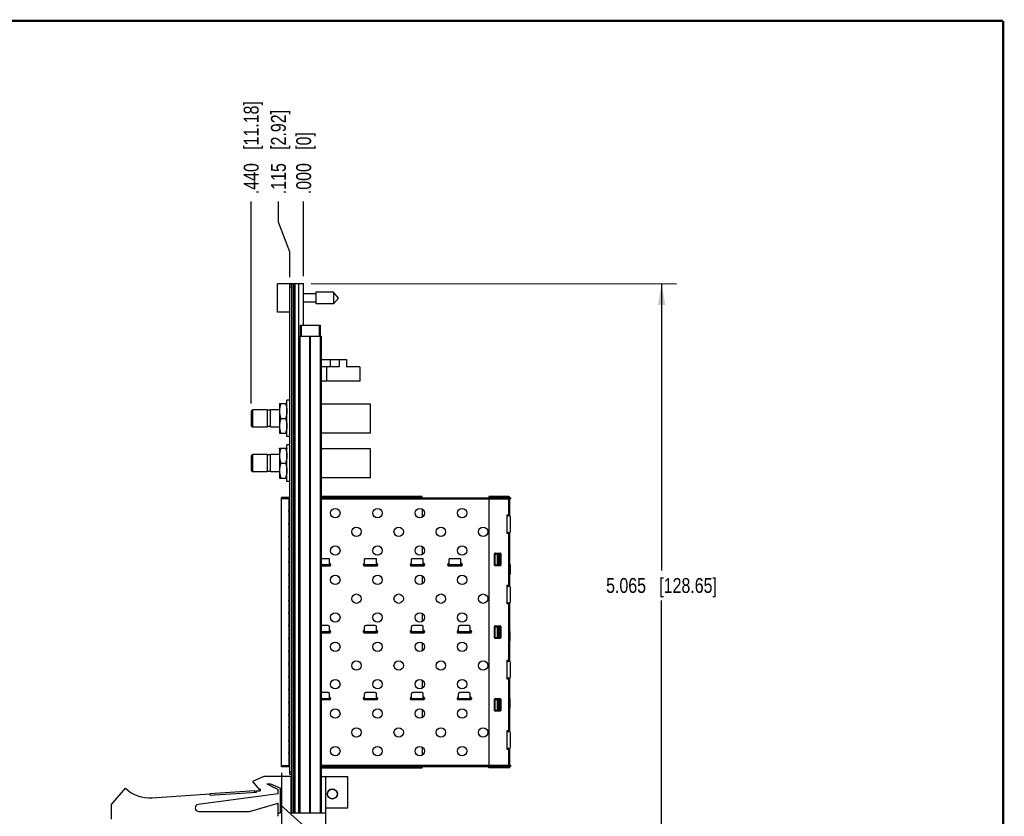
# Model space of a CAD drawing. Header units: inches. Extents: x 0.2 to 16.8, y 0.2 to 10.8.
# Tile 15 of 15: x 8.5 to 16.8, y 4.1 to 10.8. Entities that reach past the tile are written whole.
import ezdxf

# ---------------------------------------------------------------- set-up
doc = ezdxf.new("R2010")
doc.units = ezdxf.units.IN
doc.header["$LTSCALE"] = 0.935
doc.header["$MEASUREMENT"] = 0
doc.layers.get('0').update_dxf_attribs({"linetype": 'CONTINUOUS'})
doc.layers.add('DIMENSIONS', color=7, linetype='CONTINUOUS')
doc.styles.get("Standard").update_dxf_attribs({"font": 'txt', "width": 0.8})
doc.dimstyles.new('DIMSTYLE_1', dxfattribs={"dimtxt": 0.125, "dimasz": 0.18, "dimexe": 0.125, "dimexo": 0.0625, "dimgap": 0.03125, "dimtad": 0, "dimtih": 1, "dimtoh": 1, "dimdec": 3, "dimzin": 4, "dimdsep": 46, "dimtxsty": 'STANDARD', "dimblk": '_FILLED', "dimblk1": '_FILLED', "dimblk2": '_FILLED', "dimcen": 0.09, "dimadec": 0, "dimazin": 0, "dimtp": 0.01, "dimtm": 0.01, "dimtfac": 1, "dimtdec": 3, "dimtofl": 0, "dimtmove": 0, "dimatfit": 3, "dimldrblk": '_FILLED', "dimfxl": 1, "dimtolj": 1, "dimtzin": 4, "dimarcsym": 0})
doc.dimstyles.new('DIMSTYLE_2', dxfattribs={"dimtxt": 0.125, "dimasz": 0.18, "dimexe": 0.125, "dimexo": 0.0625, "dimgap": 0.0625, "dimtad": 0, "dimtih": 1, "dimtoh": 1, "dimdec": 3, "dimzin": 4, "dimdsep": 46, "dimtxsty": 'STANDARD', "dimblk": '_FILLED', "dimblk1": '_FILLED', "dimblk2": '_FILLED', "dimcen": 0.09, "dimadec": 0, "dimazin": 0, "dimtp": 0.01, "dimtm": 0.01, "dimtfac": 1, "dimtdec": 3, "dimtofl": 0, "dimtmove": 0, "dimatfit": 3, "dimldrblk": '_FILLED', "dimfxl": 1, "dimtolj": 1, "dimtzin": 4, "dimarcsym": 0})

# ---------------------------------------------------------------- blocks, each defined once
blk = doc.blocks.new('_FILLED')
at = {"color": 0, "linetype": 'BYBLOCK'}
blk.add_solid([(0, 0), (-1, 0.174), (-1, -0.174)], dxfattribs=at)
blk = doc.blocks.new('*D15')
at = {"layer": 'DIMENSIONS', "color": 2, "linetype": 'CONTINUOUS'}
for p, q in [((10.9445, 8.5544), (14.0104, 8.5531)), ((13.8854, 8.5532), (13.8844, 6.1457)), ((13.8834, 3.4883), (13.8843, 5.8957)), ((10.9425, 3.4894), (14.0084, 3.4882))]:
    blk.add_line(p, q, dxfattribs=at)
at = {"layer": 'DIMENSIONS', "color": 2, "linetype": 'CONTINUOUS', "xscale": 0.18, "yscale": 0.18, "zscale": 0.18}
for p, rotation in [((13.8854, 8.5532), 89.9773754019), ((13.8834, 3.4883), 269.9773754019)]:
    blk.add_blockref('_FILLED', p, dxfattribs=dict(at, rotation=rotation))
at = {"layer": 'DIMENSIONS', "color": 2, "linetype": 'CONTINUOUS', "insert": (13.8844, 6.0832), "char_height": 0.125, "width": 1.425, "attachment_point": 2, "line_spacing_factor": 0.9}
blk.add_mtext('5.065{\\Ftxt.shx;\\W1.000000;\\H0.125000; }[128.65]', dxfattribs=at)
blk = doc.blocks.new('*D16')
at = {"layer": 'DIMENSIONS', "color": 2, "linetype": 'CONTINUOUS'}
for p, q in [((10.6703, 9.0687), (10.6703, 9.2419)), ((10.767, 8.8192), (10.6703, 9.0687)), ((10.767, 8.6069), (10.767, 8.8192))]:
    blk.add_line(p, q, dxfattribs=at)
at = {"layer": 'DIMENSIONS', "color": 2, "linetype": 'CONTINUOUS', "insert": (10.6078, 9.3044), "char_height": 0.125, "width": 1.125, "attachment_point": 1, "rotation": 90, "line_spacing_factor": 0.9}
blk.add_mtext('.115{\\Ftxt.shx;\\W1.000000;\\H0.125000; }[2.92]', dxfattribs=at)
blk = doc.blocks.new('*D17')
at = {"layer": 'DIMENSIONS', "color": 2, "linetype": 'CONTINUOUS'}
blk.add_line((10.882, 8.6169), (10.882, 9.2419), dxfattribs=at)
at = {"layer": 'DIMENSIONS', "color": 2, "linetype": 'CONTINUOUS', "insert": (10.8195, 9.3044), "char_height": 0.125, "width": 0.825, "attachment_point": 1, "rotation": 90, "line_spacing_factor": 0.9}
blk.add_mtext('.000{\\Ftxt.shx;\\W1.000000;\\H0.125000; }[0]', dxfattribs=at)
blk = doc.blocks.new('*D18')
at = {"layer": 'DIMENSIONS', "color": 2, "linetype": 'CONTINUOUS'}
blk.add_line((10.442, 7.5469), (10.442, 9.2419), dxfattribs=at)
at = {"layer": 'DIMENSIONS', "color": 2, "linetype": 'CONTINUOUS', "insert": (10.3795, 9.3044), "char_height": 0.125, "width": 1.225, "attachment_point": 1, "rotation": 90, "line_spacing_factor": 0.9}
blk.add_mtext('.440{\\Ftxt.shx;\\W1.000000;\\H0.125000; }[11.18]', dxfattribs=at)
blk = doc.blocks.new('*D19')
at = {"layer": 'DIMENSIONS', "color": 2, "linetype": 'CONTINUOUS'}
blk.add_line((10.695, 4.4483), (10.695, 2.729), dxfattribs=at)
at = {"layer": 'DIMENSIONS', "color": 2, "linetype": 'CONTINUOUS', "insert": (10.6325, 2.6665), "char_height": 0.125, "width": 1.125, "attachment_point": 3, "rotation": 90, "line_spacing_factor": 0.9}
blk.add_mtext('.187{\\Ftxt.shx;\\W1.000000;\\H0.125000; }[4.75]', dxfattribs=at)

msp = doc.modelspace()

# ---------------------------------------------------------------- linework, layer by layer
at = {"color": 7, "linetype": 'CONTINUOUS'}
for p, q in [((10.662, 8.3139), (10.662, 8.5509)), ((10.782, 8.5509), (10.662, 8.5509)), ((10.767, 4.4344), (10.767, 8.5444)), ((10.782, 8.5444), (10.767, 8.5444)), ((10.782, 8.5244), (10.767, 8.5244)), ((10.782, 4.1114), (10.782, 8.5544)), ((10.782, 8.5544), (10.882, 8.5544)), ((10.794, 8.5544), (10.794, 4.1114)), ((10.8, 8.5544), (10.8, 4.1114)), ((10.812, 4.1114), (10.812, 8.5544)), ((10.8412, 4.1114), (10.8412, 8.5544)), ((10.877, 8.5544), (10.877, 8.2044)), ((10.882, 8.2044), (10.882, 8.5544)), ((10.662, 8.4462), (10.66, 8.4462)), ((10.9857, 8.4674), (10.882, 8.4674)), ((10.9857, 8.4816), (10.9857, 8.3832)), ((11.1338, 8.4816), (10.9857, 8.4816)), ((11.1338, 8.4816), (11.1338, 8.3832)), ((11.1751, 8.4324), (11.1338, 8.4816)), ((11.1751, 8.4324), (11.1338, 8.3832)), ((10.66, 8.4186), (10.662, 8.4186)), ((10.9857, 8.3973), (10.882, 8.3973)), ((11.1338, 8.3832), (10.9857, 8.3832)), ((10.767, 8.3139), (10.662, 8.3139)), ((10.852, 8.2044), (10.852, 8.1114)), ((10.852, 8.2044), (11.022, 8.2044)), ((10.862, 8.2044), (10.862, 8.1114)), ((10.882, 8.2199), (10.877, 8.2199)), ((11.012, 8.2044), (11.012, 8.1114)), ((11.022, 8.2044), (11.022, 8.1114)), ((10.843, 4.1114), (10.843, 8.1114)), ((10.843, 8.1114), (11.031, 8.1114)), ((10.852, 4.1114), (10.852, 8.1114)), ((10.9339, 4.1114), (10.9339, 8.1114)), ((10.9402, 4.1114), (10.9402, 8.1114)), ((11.0221, 4.1114), (11.0221, 8.1114)), ((11.031, 4.1114), (11.031, 8.1114)), ((11.031, 7.9159), (11.2425, 7.9159)), ((11.1795, 7.8559), (11.031, 7.8559)), ((11.0732, 7.8559), (11.0732, 7.7359)), ((11.1042, 7.9159), (11.1042, 7.8559)), ((11.1795, 7.9159), (11.1795, 7.8559)), ((11.2425, 7.9159), (11.2425, 7.8559)), ((11.3525, 7.8559), (11.2425, 7.8559)), ((11.3525, 7.8559), (11.3525, 7.7359)), ((11.3525, 7.7359), (11.031, 7.7359)), ((10.679, 7.5464), (10.6796, 7.5474)), ((10.679, 7.5464), (10.679, 7.2984)), ((10.6796, 7.5474), (10.7415, 7.5474)), ((10.7415, 7.5474), (10.742, 7.5464)), ((10.742, 7.2694), (10.742, 7.5754)), ((10.767, 7.5754), (10.742, 7.5754)), ((11.444, 7.5424), (11.031, 7.5424)), ((11.444, 7.3024), (11.444, 7.5424)), ((10.452, 7.4944), (10.442, 7.4844)), ((10.442, 7.4844), (10.442, 7.3604)), ((10.452, 7.4944), (10.452, 7.3504)), ((10.577, 7.4944), (10.452, 7.4944)), ((10.577, 7.4944), (10.577, 7.3504)), ((10.603, 7.4914), (10.577, 7.4914)), ((10.603, 7.3504), (10.603, 7.4944)), ((10.679, 7.4944), (10.603, 7.4944)), ((10.452, 7.3504), (10.442, 7.3604)), ((10.603, 7.3534), (10.577, 7.3534)), ((10.6908, 7.4224), (10.7303, 7.4224)), ((10.577, 7.3504), (10.452, 7.3504)), ((10.679, 7.3504), (10.603, 7.3504)), ((10.679, 7.2984), (10.6796, 7.2974)), ((10.6796, 7.2974), (10.7415, 7.2974)), ((10.7415, 7.2974), (10.742, 7.2984)), ((10.767, 7.2694), (10.742, 7.2694)), ((11.031, 7.3024), (11.444, 7.3024)), ((10.742, 6.8944), (10.742, 7.2004)), ((10.767, 7.2004), (10.742, 7.2004)), ((10.452, 7.1194), (10.442, 7.1094)), ((10.442, 7.1094), (10.442, 6.9854)), ((10.452, 7.1194), (10.452, 6.9754)), ((10.577, 7.1194), (10.452, 7.1194)), ((10.577, 7.1194), (10.577, 6.9754)), ((10.603, 7.1164), (10.577, 7.1164)), ((10.603, 6.9754), (10.603, 7.1194)), ((10.679, 7.1194), (10.603, 7.1194)), ((10.679, 7.1714), (10.6796, 7.1724)), ((10.679, 7.1714), (10.679, 6.9234)), ((10.6796, 7.1724), (10.7415, 7.1724)), ((10.7415, 7.1724), (10.742, 7.1714)), ((11.444, 7.1674), (11.031, 7.1674)), ((11.444, 6.9274), (11.444, 7.1674)), ((10.6908, 7.0474), (10.7303, 7.0474)), ((10.452, 6.9754), (10.442, 6.9854)), ((10.577, 6.9754), (10.452, 6.9754)), ((10.603, 6.9784), (10.577, 6.9784)), ((10.679, 6.9754), (10.603, 6.9754)), ((10.679, 6.9234), (10.6796, 6.9224)), ((10.6796, 6.9224), (10.7415, 6.9224)), ((10.7415, 6.9224), (10.742, 6.9234)), ((10.767, 6.8944), (10.742, 6.8944)), ((11.031, 6.9274), (11.444, 6.9274)), ((10.695, 4.4992), (10.695, 6.7595)), ((10.762, 6.7595), (10.695, 6.7595)), ((10.695, 6.7563), (10.767, 6.7563)), ((10.767, 6.7478), (10.695, 6.7478)), ((10.762, 6.6526), (10.762, 6.7478)), ((10.7639, 6.7565), (10.7639, 6.7563)), ((11.8761, 6.7681), (11.031, 6.7681)), ((11.031, 6.7583), (11.8761, 6.7583)), ((11.031, 6.7563), (12.6025, 6.7563)), ((11.031, 6.7465), (12.6183, 6.7465)), ((11.1222, 6.7563), (11.1222, 6.7583)), ((11.2128, 6.7563), (11.2128, 6.7583)), ((11.2856, 6.7583), (11.2856, 6.7563)), ((11.4037, 6.7583), (11.4037, 6.7563)), ((11.634, 6.7563), (11.634, 6.7583)), ((11.7246, 6.7563), (11.7246, 6.7583)), ((11.7974, 6.7583), (11.7974, 6.7563)), ((11.8663, 6.7583), (11.8663, 6.7681)), ((11.8761, 6.7563), (11.8761, 6.7681)), ((12.6025, 6.7681), (12.4352, 6.7681)), ((12.4352, 6.7681), (12.4352, 6.7583)), ((12.6025, 6.7583), (12.4352, 6.7583)), ((12.4352, 6.7465), (12.4352, 4.5122)), ((12.4864, 6.7563), (12.4864, 6.7583)), ((12.5234, 6.7583), (12.5266, 6.7564)), ((12.5907, 6.7465), (12.5907, 6.7563)), ((12.6025, 6.6037), (12.6025, 6.7583)), ((12.6124, 6.6018), (12.6124, 6.7583)), ((12.6183, 6.7563), (12.6124, 6.7563)), ((12.6183, 6.7563), (12.6183, 6.7465)), ((10.76, 6.6526), (10.767, 6.6526)), ((10.767, 6.6408), (10.76, 6.6408)), ((10.762, 6.5455), (10.762, 6.6408)), ((11.8761, 6.6624), (11.8761, 6.5943)), ((12.5907, 6.6136), (12.6124, 6.6136)), ((12.5907, 6.4561), (12.5907, 6.6136)), ((10.76, 6.5455), (10.767, 6.5455)), ((10.767, 6.5337), (10.76, 6.5337)), ((10.762, 6.4384), (10.762, 6.5337)), ((12.6065, 6.6037), (12.6005, 6.6037)), ((12.6163, 6.4758), (12.6163, 6.5939)), ((12.6124, 6.4561), (12.5907, 6.4561)), ((12.6005, 6.466), (12.6065, 6.466)), ((12.6025, 6.0132), (12.6025, 6.466)), ((12.6124, 6.0112), (12.6124, 6.4679)), ((10.76, 6.4384), (10.767, 6.4384)), ((10.767, 6.4266), (10.76, 6.4266)), ((10.762, 6.3313), (10.762, 6.4266)), ((10.76, 6.3313), (10.767, 6.3313)), ((10.767, 6.3195), (10.76, 6.3195)), ((10.762, 6.2242), (10.762, 6.3195)), ((11.8761, 6.3474), (11.8761, 6.2793)), ((12.4844, 6.1923), (12.4844, 6.2868)), ((12.4883, 6.2849), (12.5284, 6.2849)), ((12.4883, 6.1943), (12.4883, 6.2849)), ((12.4903, 6.2927), (12.5297, 6.2927)), ((12.508, 6.1943), (12.508, 6.2849)), ((12.5149, 6.2849), (12.5149, 6.1943)), ((12.5284, 6.2849), (12.5293, 6.2849)), ((12.5293, 6.2849), (12.5293, 6.1943)), ((12.5356, 6.2868), (12.5356, 6.1923)), ((10.76, 6.2242), (10.767, 6.2242)), ((10.767, 6.2124), (10.76, 6.2124)), ((10.762, 6.1171), (10.762, 6.2124)), ((11.0986, 6.2445), (11.031, 6.2445)), ((11.031, 6.1953), (11.1084, 6.1953)), ((11.0986, 6.1854), (11.0986, 6.2445)), ((11.1084, 6.1963), (11.1084, 6.1904)), ((11.384, 6.1904), (11.384, 6.1963)), ((11.384, 6.1953), (11.5021, 6.1953)), ((11.4923, 6.2445), (11.3939, 6.2445)), ((11.3939, 6.1854), (11.3939, 6.2445)), ((11.4923, 6.1854), (11.4923, 6.2445)), ((11.5021, 6.1963), (11.5021, 6.1904)), ((11.7777, 6.1904), (11.7777, 6.1963)), ((11.7777, 6.1953), (11.8958, 6.1953)), ((11.886, 6.2445), (11.7876, 6.2445)), ((11.7876, 6.1854), (11.7876, 6.2445)), ((11.886, 6.1854), (11.886, 6.2445)), ((11.8958, 6.1963), (11.8958, 6.1904)), ((12.0927, 6.1904), (12.0927, 6.1963)), ((12.0927, 6.1953), (12.2108, 6.1953)), ((12.2009, 6.2445), (12.1025, 6.2445)), ((12.1025, 6.1854), (12.1025, 6.2445)), ((12.2009, 6.1854), (12.2009, 6.2445)), ((12.2108, 6.1963), (12.2108, 6.1904)), ((12.6124, 6.1953), (12.6143, 6.1953)), ((12.6143, 6.1953), (12.6143, 6.1165)), ((10.76, 6.1171), (10.767, 6.1171)), ((11.031, 6.1854), (11.1058, 6.1854)), ((11.1025, 6.1845), (11.031, 6.1845)), ((11.3867, 6.1854), (11.4995, 6.1854)), ((11.4962, 6.1845), (11.3899, 6.1845)), ((11.7804, 6.1854), (11.8932, 6.1854)), ((11.8899, 6.1845), (11.7836, 6.1845)), ((11.8761, 6.1854), (11.8761, 6.1845)), ((12.0953, 6.1854), (12.2081, 6.1854)), ((12.2049, 6.1845), (12.0986, 6.1845)), ((12.4883, 6.1943), (12.5284, 6.1943)), ((12.5297, 6.1864), (12.4903, 6.1864)), ((12.5293, 6.1943), (12.5284, 6.1943)), ((12.6124, 6.1854), (12.6143, 6.1854)), ((12.6143, 6.1165), (12.6124, 6.1165)), ((10.767, 6.1053), (10.76, 6.1053)), ((10.762, 6.01), (10.762, 6.1053)), ((11.8761, 6.1014), (11.8761, 6.0333)), ((10.76, 6.01), (10.767, 6.01)), ((10.767, 5.9982), (10.76, 5.9982)), ((10.762, 5.903), (10.762, 5.9982)), ((12.5907, 6.023), (12.6124, 6.023)), ((12.5907, 5.8656), (12.5907, 6.023)), ((12.6065, 6.0132), (12.6005, 6.0132)), ((12.6163, 5.8852), (12.6163, 6.0034)), ((10.76, 5.903), (10.767, 5.903)), ((10.767, 5.8912), (10.76, 5.8912)), ((10.762, 5.7959), (10.762, 5.8912)), ((12.6124, 5.8656), (12.5907, 5.8656)), ((12.6005, 5.8754), (12.6065, 5.8754)), ((12.6025, 5.3833), (12.6025, 5.8754)), ((12.6124, 5.3813), (12.6124, 5.8774)), ((10.76, 5.7959), (10.767, 5.7959)), ((10.767, 5.7841), (10.76, 5.7841)), ((10.762, 5.6888), (10.762, 5.7841)), ((11.8761, 5.7864), (11.8761, 5.7183)), ((10.76, 5.6888), (10.767, 5.6888)), ((10.767, 5.677), (10.76, 5.677)), ((10.762, 5.5817), (10.762, 5.677)), ((11.0887, 5.6835), (11.031, 5.6835)), ((11.031, 5.6343), (11.1084, 5.6343)), ((11.031, 5.6244), (11.1058, 5.6244)), ((11.1025, 5.6234), (11.031, 5.6234)), ((11.0986, 5.6244), (11.0986, 5.6736)), ((11.1084, 5.6352), (11.1084, 5.6293)), ((11.384, 5.6293), (11.384, 5.6352)), ((11.384, 5.6343), (11.5021, 5.6343)), ((11.3867, 5.6244), (11.4995, 5.6244)), ((11.4962, 5.6234), (11.3899, 5.6234)), ((11.3939, 5.6244), (11.3939, 5.6736)), ((11.4824, 5.6835), (11.4037, 5.6835)), ((11.4923, 5.6244), (11.4923, 5.6736)), ((11.5021, 5.6352), (11.5021, 5.6293)), ((11.7777, 5.6293), (11.7777, 5.6352)), ((11.7777, 5.6343), (11.8958, 5.6343)), ((11.7804, 5.6244), (11.8932, 5.6244)), ((11.8899, 5.6234), (11.7836, 5.6234)), ((11.7876, 5.6244), (11.7876, 5.6736)), ((11.8761, 5.6835), (11.7974, 5.6835)), ((11.8761, 5.6244), (11.8761, 5.6234)), ((11.886, 5.6244), (11.886, 5.6736)), ((11.8958, 5.6352), (11.8958, 5.6293)), ((12.1714, 5.6293), (12.1714, 5.6352)), ((12.1714, 5.6343), (12.2895, 5.6343)), ((12.1741, 5.6244), (12.2869, 5.6244)), ((12.2836, 5.6234), (12.1773, 5.6234)), ((12.1813, 5.6244), (12.1813, 5.6736)), ((12.2698, 5.6835), (12.1911, 5.6835)), ((12.2797, 5.6244), (12.2797, 5.6736)), ((12.2895, 5.6352), (12.2895, 5.6293)), ((12.4844, 5.5821), (12.4844, 5.6766)), ((12.4883, 5.6746), (12.5284, 5.6746)), ((12.4883, 5.5841), (12.4883, 5.6746)), ((12.4903, 5.6825), (12.5297, 5.6825)), ((12.508, 5.5841), (12.508, 5.6746)), ((12.5149, 5.6746), (12.5149, 5.5841)), ((12.5284, 5.6746), (12.5293, 5.6746)), ((12.5293, 5.6746), (12.5293, 5.5841)), ((12.5356, 5.6766), (12.5356, 5.5821)), ((12.6143, 5.6343), (12.6124, 5.6343)), ((12.6124, 5.6244), (12.6143, 5.6244)), ((12.6143, 5.5555), (12.6143, 5.6343)), ((10.76, 5.5817), (10.767, 5.5817)), ((10.767, 5.5699), (10.76, 5.5699)), ((10.762, 5.4746), (10.762, 5.5699)), ((11.8761, 5.5404), (11.8761, 5.4723)), ((12.4883, 5.5841), (12.5284, 5.5841)), ((12.5297, 5.5762), (12.4903, 5.5762)), ((12.5293, 5.5841), (12.5284, 5.5841)), ((12.6143, 5.5555), (12.6124, 5.5555)), ((10.76, 5.4746), (10.767, 5.4746)), ((10.767, 5.4628), (10.76, 5.4628)), ((10.762, 5.3675), (10.762, 5.4628)), ((12.5907, 5.3931), (12.6124, 5.3931)), ((12.5907, 5.2356), (12.5907, 5.3931)), ((12.6065, 5.3833), (12.6005, 5.3833)), ((12.6163, 5.2553), (12.6163, 5.3734)), ((10.76, 5.3675), (10.767, 5.3675)), ((10.767, 5.3557), (10.76, 5.3557)), ((10.762, 5.2604), (10.762, 5.3557)), ((10.76, 5.2604), (10.767, 5.2604)), ((10.767, 5.2486), (10.76, 5.2486)), ((10.762, 5.1534), (10.762, 5.2486)), ((11.8761, 5.2254), (11.8761, 5.1573)), ((12.6124, 5.2356), (12.5907, 5.2356)), ((12.6005, 5.2455), (12.6065, 5.2455)), ((12.6025, 4.7927), (12.6025, 5.2455)), ((12.6124, 4.7907), (12.6124, 5.2475)), ((10.76, 5.1534), (10.767, 5.1534)), ((10.767, 5.1415), (10.76, 5.1415)), ((10.762, 5.0463), (10.762, 5.1415)), ((11.0887, 5.1224), (11.031, 5.1224)), ((11.4824, 5.1224), (11.4037, 5.1224)), ((11.8761, 5.1224), (11.7974, 5.1224)), ((12.2698, 5.1224), (12.1911, 5.1224)), ((10.76, 5.0463), (10.767, 5.0463)), ((11.031, 5.0732), (11.1084, 5.0732)), ((11.031, 5.0634), (11.1058, 5.0634)), ((11.1025, 5.0624), (11.031, 5.0624)), ((11.0986, 5.0634), (11.0986, 5.1126)), ((11.1084, 5.0742), (11.1084, 5.0683)), ((11.384, 5.0683), (11.384, 5.0742)), ((11.384, 5.0732), (11.5021, 5.0732)), ((11.3867, 5.0634), (11.4995, 5.0634)), ((11.4962, 5.0624), (11.3899, 5.0624)), ((11.3939, 5.0634), (11.3939, 5.1126)), ((11.4923, 5.0634), (11.4923, 5.1126)), ((11.5021, 5.0742), (11.5021, 5.0683)), ((11.7777, 5.0683), (11.7777, 5.0742)), ((11.7777, 5.0732), (11.8958, 5.0732)), ((11.7804, 5.0634), (11.8932, 5.0634)), ((11.8899, 5.0624), (11.7836, 5.0624)), ((11.7876, 5.0634), (11.7876, 5.1126)), ((11.8761, 5.0634), (11.8761, 5.0624)), ((11.886, 5.0634), (11.886, 5.1126)), ((11.8958, 5.0742), (11.8958, 5.0683)), ((12.1714, 5.0683), (12.1714, 5.0742)), ((12.1714, 5.0732), (12.2895, 5.0732)), ((12.1741, 5.0634), (12.2869, 5.0634)), ((12.2836, 5.0624), (12.1773, 5.0624)), ((12.1813, 5.0634), (12.1813, 5.1126)), ((12.2797, 5.0634), (12.2797, 5.1126)), ((12.2895, 5.0742), (12.2895, 5.0683)), ((12.4844, 4.9719), (12.4844, 5.0663)), ((12.4883, 5.0644), (12.5284, 5.0644)), ((12.4883, 4.9738), (12.4883, 5.0644)), ((12.4903, 5.0723), (12.5297, 5.0723)), ((12.508, 4.9738), (12.508, 5.0644)), ((12.5149, 5.0644), (12.5149, 4.9738)), ((12.5284, 5.0644), (12.5293, 5.0644)), ((12.5293, 5.0644), (12.5293, 4.9738)), ((12.5356, 5.0663), (12.5356, 4.9719)), ((12.6143, 5.0732), (12.6124, 5.0732)), ((12.6124, 5.0634), (12.6143, 5.0634)), ((12.6143, 4.9945), (12.6143, 5.0732)), ((10.767, 5.0345), (10.76, 5.0345)), ((10.762, 4.9392), (10.762, 5.0345)), ((11.8761, 4.9793), (11.8761, 4.9112)), ((12.4883, 4.9738), (12.5284, 4.9738)), ((12.5297, 4.966), (12.4903, 4.966)), ((12.5293, 4.9738), (12.5284, 4.9738)), ((12.6143, 4.9945), (12.6124, 4.9945)), ((10.76, 4.9392), (10.767, 4.9392)), ((10.767, 4.9274), (10.76, 4.9274)), ((10.762, 4.8321), (10.762, 4.9274)), ((10.76, 4.8321), (10.767, 4.8321)), ((10.767, 4.8203), (10.76, 4.8203)), ((10.762, 4.725), (10.762, 4.8203)), ((12.5907, 4.8026), (12.6124, 4.8026)), ((12.5907, 4.6451), (12.5907, 4.8026)), ((12.6065, 4.7927), (12.6005, 4.7927)), ((10.76, 4.725), (10.767, 4.725)), ((10.767, 4.7132), (10.76, 4.7132)), ((10.762, 4.6179), (10.762, 4.7132)), ((12.6163, 4.6648), (12.6163, 4.7829)), ((11.8761, 4.6644), (11.8761, 4.5963)), ((12.6124, 4.6451), (12.5907, 4.6451)), ((12.6005, 4.6549), (12.6065, 4.6549)), ((12.6025, 4.5004), (12.6025, 4.6549)), ((12.6124, 4.5004), (12.6124, 4.6569)), ((10.76, 4.6179), (10.767, 4.6179)), ((10.767, 4.6061), (10.76, 4.6061)), ((10.762, 4.5108), (10.762, 4.6061)), ((10.695, 4.5108), (10.767, 4.5108)), ((10.767, 4.5024), (10.695, 4.5024)), ((10.762, 4.4992), (10.695, 4.4992)), ((10.7639, 4.5022), (10.7639, 4.5024)), ((11.031, 4.5122), (12.6183, 4.5122)), ((11.031, 4.5024), (12.6025, 4.5024)), ((11.8761, 4.5004), (11.031, 4.5004)), ((11.031, 4.4906), (11.8761, 4.4906)), ((11.0887, 4.5004), (11.0887, 4.5024)), ((11.1222, 4.5024), (11.1222, 4.5004)), ((11.2128, 4.5024), (11.2128, 4.5004)), ((11.4824, 4.5004), (11.4824, 4.5024)), ((11.6005, 4.5004), (11.6005, 4.5024)), ((11.634, 4.5024), (11.634, 4.5004)), ((11.7246, 4.5024), (11.7246, 4.5004)), ((11.8663, 4.4906), (11.8663, 4.5004)), ((11.8761, 4.4906), (11.8761, 4.5024)), ((12.6025, 4.5004), (12.4352, 4.5004)), ((12.4352, 4.4906), (12.4352, 4.5004)), ((12.6025, 4.4906), (12.4352, 4.4906)), ((12.4864, 4.5024), (12.4864, 4.5004)), ((12.5264, 4.5022), (12.5234, 4.5004)), ((12.5907, 4.5024), (12.5907, 4.5122)), ((12.5956, 4.5122), (12.5956, 4.5024)), ((12.6005, 4.5122), (12.6005, 4.5024)), ((12.6124, 4.5024), (12.6183, 4.5024)), ((12.6183, 4.5122), (12.6183, 4.5024)), ((10.547, 4.4185), (10.452, 4.3755)), ((10.777, 4.4185), (10.547, 4.4185)), ((10.782, 4.4544), (10.767, 4.4544)), ((10.782, 4.4344), (10.767, 4.4344)), ((10.777, 4.1085), (10.777, 4.4185)), ((11.031, 4.4185), (11.252, 4.4185)), ((11.068, 3.8395), (11.068, 4.4185)), ((11.252, 4.1555), (11.252, 4.4185)), ((9.267, 4.1785), (9.387, 4.3185)), ((10.0976, 4.276), (10.4718, 4.3005)), ((10.452, 4.3755), (10.512, 4.3055)), ((10.4728, 4.2856), (10.4718, 4.3005)), ((10.4851, 4.2964), (10.517, 4.2985)), ((10.4858, 4.2864), (10.4851, 4.2964)), ((10.512, 4.3055), (10.517, 4.313)), ((10.517, 4.313), (10.517, 4.2985)), ((10.573, 4.3555), (10.6052, 4.3555)), ((10.573, 4.3555), (10.667, 4.3085)), ((10.6052, 4.3555), (10.687, 4.3185)), ((10.667, 4.2735), (10.667, 4.3085)), ((10.687, 4.1085), (10.687, 4.3185)), ((9.6106, 4.2391), (10.0959, 4.2709)), ((10.667, 4.2735), (9.998, 4.1832)), ((10.0966, 4.2609), (10.0959, 4.2709)), ((10.0966, 4.2609), (10.4858, 4.2864)), ((10.0986, 4.261), (10.0976, 4.276)), ((11.0813, 4.2709), (11.0813, 4.271)), ((11.0813, 4.2709), (11.0815, 4.2709)), ((9.267, 4.1785), (9.267, 4.0585)), ((10.427, 4.1235), (10.667, 4.1935)), ((10.667, 4.0835), (10.667, 4.1935)), ((11.068, 3.8395), (10.687, 4.1801)), ((11.068, 4.1555), (11.252, 4.1555)), ((10.002, 4.1235), (10.427, 4.1235)), ((10.687, 4.1085), (10.667, 4.1085)), ((11.068, 4.1085), (10.777, 4.1085)), ((10.782, 4.1114), (11.031, 4.1114)), ((10.882, 4.1114), (10.882, 4.1085))]:
    msp.add_line(p, q, dxfattribs=at)
at = {"color": 7, "linetype": 'CONTINUOUS', "const_width": 0.02}
for points in [[(16.75, 10.7586), (0.25, 10.7586)], [(16.75, 0.2586), (16.75, 10.7586)]]:
    msp.add_lwpolyline(points, dxfattribs=at)
at = {"color": 7, "linetype": 'CONTINUOUS'}
for centre, radius in [((11.1478, 6.6284), 0.0394), ((11.5021, 6.6284), 0.0394), ((11.8565, 6.6284), 0.0394), ((12.2108, 6.6284), 0.0394), ((11.325, 6.4709), 0.0394), ((11.6793, 6.4709), 0.0394), ((12.0336, 6.4709), 0.0394), ((12.388, 6.4709), 0.0394), ((11.1478, 6.3134), 0.0394), ((11.5021, 6.3134), 0.0394), ((11.8565, 6.3134), 0.0394), ((12.2108, 6.3134), 0.0394), ((11.1478, 6.0673), 0.0394), ((11.5021, 6.0673), 0.0394), ((11.8565, 6.0673), 0.0394), ((12.2108, 6.0673), 0.0394), ((11.325, 5.9099), 0.0394), ((11.6793, 5.9099), 0.0394), ((12.0336, 5.9099), 0.0394), ((12.388, 5.9099), 0.0394), ((11.1478, 5.7524), 0.0394), ((11.5021, 5.7524), 0.0394), ((11.8565, 5.7524), 0.0394), ((12.2108, 5.7524), 0.0394), ((11.1478, 5.5063), 0.0394), ((11.5021, 5.5063), 0.0394), ((11.8565, 5.5063), 0.0394), ((12.2108, 5.5063), 0.0394), ((11.325, 5.3488), 0.0394), ((11.6793, 5.3488), 0.0394), ((12.0336, 5.3488), 0.0394), ((12.388, 5.3488), 0.0394), ((11.1478, 5.1913), 0.0394), ((11.5021, 5.1913), 0.0394), ((11.8565, 5.1913), 0.0394), ((12.2108, 5.1913), 0.0394), ((11.1478, 4.9453), 0.0394), ((11.5021, 4.9453), 0.0394), ((11.8565, 4.9453), 0.0394), ((12.2108, 4.9453), 0.0394), ((11.325, 4.7878), 0.0394), ((11.6793, 4.7878), 0.0394), ((12.0336, 4.7878), 0.0394), ((12.388, 4.7878), 0.0394), ((11.1478, 4.6303), 0.0394), ((11.5021, 4.6303), 0.0394), ((11.8565, 4.6303), 0.0394), ((12.2108, 4.6303), 0.0394), ((11.123, 4.2709), 0.0425), ((11.123, 4.2709), 0.0404)]:
    msp.add_circle(centre, radius, dxfattribs=at)
for centre, radius, start, end in [((10.9724, 8.4324), 0.3127, 172.95949, 177.47432), ((10.9724, 8.4324), 0.3127, 182.52568, 187.04051), ((10.762, 6.7704), 0.011, 270, 297.55824), ((10.762, 6.7704), 0.0141, 270, 291.06949), ((12.5907, 6.7465), 0.00984, 0, 90), ((12.6025, 6.7583), 0.00984, 0, 90), ((10.76, 6.6467), 0.00591, 90, 270), ((12.6005, 6.6136), 0.00984, 180, 270), ((10.76, 6.5396), 0.00591, 90, 270), ((12.6065, 6.5939), 0.00984, 0, 90), ((12.6005, 6.4561), 0.00984, 90, 180), ((12.6065, 6.4758), 0.00984, 270, 360), ((10.76, 6.4325), 0.00591, 90, 270), ((10.76, 6.3254), 0.00591, 90, 270), ((12.4903, 6.2868), 0.00591, 90, 180), ((12.5297, 6.2868), 0.00591, 0, 90), ((10.76, 6.2183), 0.00591, 90, 270), ((11.0966, 6.1963), 0.0118, 0, 80.40446), ((11.0986, 6.1963), 0.00984, 22.02431, 90.00002), ((11.1132, 6.2022), 0.00591, 202.02431, 208.74441), ((11.3958, 6.1963), 0.0118, 99.59554, 180), ((11.4903, 6.1963), 0.0118, 0, 80.40446), ((11.4923, 6.1963), 0.00984, 22.02431, 90.00002), ((11.5069, 6.2022), 0.00591, 202.02431, 208.74441), ((11.7895, 6.1963), 0.0118, 99.59554, 180), ((11.884, 6.1963), 0.0118, 0, 80.40446), ((12.1045, 6.1963), 0.0118, 99.59554, 180), ((12.199, 6.1963), 0.0118, 0, 80.40446), ((10.76, 6.1112), 0.00591, 90, 270), ((11.0946, 6.1904), 0.00591, 235.91374, 270), ((11.1025, 6.1904), 0.00591, 270, 360), ((11.3899, 6.1904), 0.00591, 180, 270), ((11.4883, 6.1904), 0.00591, 235.91374, 270), ((11.4962, 6.1904), 0.00591, 270, 360), ((11.7836, 6.1904), 0.00591, 180, 270), ((11.8899, 6.1904), 0.00591, 270, 360), ((12.0986, 6.1904), 0.00591, 180, 270), ((12.2049, 6.1904), 0.00591, 270, 360), ((12.4903, 6.1923), 0.00591, 180, 270), ((12.5297, 6.1923), 0.00591, 270, 360), ((10.76, 6.0041), 0.00591, 90, 270), ((12.6005, 6.023), 0.00984, 180, 270), ((12.6065, 6.0034), 0.00984, 0, 90), ((10.76, 5.8971), 0.00591, 90, 270), ((12.6005, 5.8656), 0.00984, 90, 180), ((12.6065, 5.8852), 0.00984, 270, 360), ((10.76, 5.79), 0.00591, 90, 270), ((10.76, 5.6829), 0.00591, 90, 270), ((11.0887, 5.6736), 0.00984, 0, 90), ((11.0966, 5.6352), 0.0118, 0, 80.40446), ((11.1025, 5.6293), 0.00591, 270, 360), ((11.3958, 5.6352), 0.0118, 99.59554, 180), ((11.3899, 5.6293), 0.00591, 180, 270), ((11.3793, 5.6412), 0.00591, 331.25558, 337.97569), ((11.3939, 5.6352), 0.00984, 89.99998, 157.97569), ((11.4037, 5.6736), 0.00984, 90, 180), ((11.3978, 5.6293), 0.00591, 270, 303.55731), ((11.4824, 5.6736), 0.00984, 0, 90), ((11.4903, 5.6352), 0.0118, 0, 80.40446), ((11.4962, 5.6293), 0.00591, 270, 360), ((11.7895, 5.6352), 0.0118, 99.59554, 180), ((11.7836, 5.6293), 0.00591, 180, 270), ((11.773, 5.6412), 0.00591, 331.25558, 337.97569), ((11.7876, 5.6352), 0.00984, 89.99998, 157.97569), ((11.7974, 5.6736), 0.00984, 90, 180), ((11.7915, 5.6293), 0.00591, 270, 303.55731), ((11.8761, 5.6736), 0.00984, 0, 90), ((11.884, 5.6352), 0.0118, 0, 80.40446), ((11.8899, 5.6293), 0.00591, 270, 360), ((12.1832, 5.6352), 0.0118, 99.59554, 180), ((12.1773, 5.6293), 0.00591, 180, 270), ((12.1911, 5.6736), 0.00984, 90, 180), ((12.2698, 5.6736), 0.00984, 0, 90), ((12.2777, 5.6352), 0.0118, 0, 80.40446), ((12.2836, 5.6293), 0.00591, 270, 360), ((12.4903, 5.6766), 0.00591, 90, 180), ((12.5297, 5.6766), 0.00591, 0, 90), ((10.76, 5.5758), 0.00591, 90, 270), ((12.4903, 5.5821), 0.00591, 180, 270), ((12.5297, 5.5821), 0.00591, 270, 360), ((10.76, 5.4687), 0.00591, 90, 270), ((12.6005, 5.3931), 0.00984, 180, 270), ((12.6065, 5.3734), 0.00984, 0, 90), ((10.76, 5.3616), 0.00591, 90, 270), ((10.76, 5.2545), 0.00591, 90, 270), ((12.6005, 5.2356), 0.00984, 90, 180), ((12.6065, 5.2553), 0.00984, 270, 360), ((10.76, 5.1474), 0.00591, 90, 270), ((11.0887, 5.1126), 0.00984, 0, 90), ((11.4037, 5.1126), 0.00984, 90, 180), ((11.4824, 5.1126), 0.00984, 0, 90), ((11.7974, 5.1126), 0.00984, 90, 180), ((11.8761, 5.1126), 0.00984, 0, 90), ((12.1911, 5.1126), 0.00984, 90, 180), ((12.2698, 5.1126), 0.00984, 0, 90), ((10.76, 5.0404), 0.00591, 90, 270), ((11.0966, 5.0742), 0.0118, 0, 80.40446), ((11.1025, 5.0683), 0.00591, 270, 360), ((11.3958, 5.0742), 0.0118, 99.59554, 180), ((11.3899, 5.0683), 0.00591, 180, 270), ((11.3793, 5.0801), 0.00591, 331.25558, 337.97569), ((11.3939, 5.0742), 0.00984, 89.99998, 157.97569), ((11.3978, 5.0683), 0.00591, 270, 303.55731), ((11.4903, 5.0742), 0.0118, 0, 80.40446), ((11.4962, 5.0683), 0.00591, 270, 360), ((11.7895, 5.0742), 0.0118, 99.59554, 180), ((11.7836, 5.0683), 0.00591, 180, 270), ((11.773, 5.0801), 0.00591, 331.25558, 337.97569), ((11.7876, 5.0742), 0.00984, 89.99998, 157.97569), ((11.7915, 5.0683), 0.00591, 270, 303.55731), ((11.884, 5.0742), 0.0118, 0, 80.40446), ((11.8899, 5.0683), 0.00591, 270, 360), ((12.1832, 5.0742), 0.0118, 99.59554, 180), ((12.1773, 5.0683), 0.00591, 180, 270), ((12.2777, 5.0742), 0.0118, 0, 80.40446), ((12.2836, 5.0683), 0.00591, 270, 360), ((12.4903, 5.0663), 0.00591, 90, 180), ((12.5297, 5.0663), 0.00591, 0, 90), ((12.4903, 4.9719), 0.00591, 180, 270), ((12.5297, 4.9719), 0.00591, 270, 360), ((10.76, 4.9333), 0.00591, 90, 270), ((10.76, 4.8262), 0.00591, 90, 270), ((12.6005, 4.8026), 0.00984, 180, 270), ((12.6065, 4.7829), 0.00984, 0, 90), ((10.76, 4.7191), 0.00591, 90, 270), ((12.6005, 4.6451), 0.00984, 90, 180), ((12.6065, 4.6648), 0.00984, 270, 360), ((10.76, 4.612), 0.00591, 90, 270), ((10.762, 4.4883), 0.0141, 68.93052, 89.99994), ((10.762, 4.4883), 0.011, 62.44176, 90), ((12.6025, 4.5004), 0.00984, 270, 360), ((9.591, 4.5385), 0.3, 227.16657, 273.74672), ((11.123, 4.2709), 0.0416, 129.21924, 180), ((11.1246, 4.2717), 0.042, 103.16633, 131.62663), ((11.1225, 4.2774), 0.0417, 182.2245, 188.93115), ((10.002, 4.1535), 0.03, 97.68448, 270)]:
    msp.add_arc(centre, radius, start, end, dxfattribs=at)
for points, knots in [([(10.6908, 7.5474), (10.6899, 7.5448), (10.6883, 7.5397), (10.6861, 7.532), (10.6842, 7.5243), (10.6826, 7.5165), (10.6813, 7.5086), (10.6803, 7.5007), (10.6797, 7.4928), (10.6796, 7.4849), (10.6797, 7.4769), (10.6803, 7.469), (10.6813, 7.4611), (10.6826, 7.4533), (10.6842, 7.4455), (10.6861, 7.4377), (10.6883, 7.43), (10.6899, 7.4249), (10.6908, 7.4224)], [0, 0, 0, 0, 0.062919, 0.125701, 0.188348, 0.250865, 0.313265, 0.375569, 0.437803, 0.5, 0.562197, 0.624431, 0.686735, 0.749135, 0.811652, 0.874299, 0.937081, 1, 1, 1, 1]), ([(10.7303, 7.5474), (10.7311, 7.5448), (10.7328, 7.5397), (10.735, 7.532), (10.7369, 7.5243), (10.7385, 7.5165), (10.7398, 7.5086), (10.7408, 7.5007), (10.7413, 7.4928), (10.7415, 7.4849), (10.7413, 7.4769), (10.7408, 7.469), (10.7398, 7.4611), (10.7385, 7.4533), (10.7369, 7.4455), (10.735, 7.4377), (10.7328, 7.43), (10.7311, 7.4249), (10.7303, 7.4224)], [0, 0, 0, 0, 0.062919, 0.125701, 0.188348, 0.250865, 0.313265, 0.375569, 0.437803, 0.5, 0.562197, 0.624431, 0.686735, 0.749135, 0.811652, 0.874299, 0.937081, 1, 1, 1, 1]), ([(10.6908, 7.4224), (10.6899, 7.4198), (10.6883, 7.4147), (10.6861, 7.407), (10.6842, 7.3993), (10.6826, 7.3915), (10.6813, 7.3836), (10.6803, 7.3757), (10.6797, 7.3678), (10.6796, 7.3599), (10.6797, 7.3519), (10.6803, 7.344), (10.6813, 7.3361), (10.6826, 7.3283), (10.6842, 7.3205), (10.6861, 7.3127), (10.6883, 7.305), (10.6899, 7.2999), (10.6908, 7.2974)], [0, 0, 0, 0, 0.062919, 0.125701, 0.188348, 0.250865, 0.313265, 0.375569, 0.437803, 0.5, 0.562197, 0.624431, 0.686735, 0.749135, 0.811652, 0.874299, 0.937081, 1, 1, 1, 1]), ([(10.7303, 7.4224), (10.7311, 7.4198), (10.7328, 7.4147), (10.735, 7.407), (10.7369, 7.3993), (10.7385, 7.3915), (10.7398, 7.3836), (10.7408, 7.3757), (10.7413, 7.3678), (10.7415, 7.3599), (10.7413, 7.3519), (10.7408, 7.344), (10.7398, 7.3361), (10.7385, 7.3283), (10.7369, 7.3205), (10.735, 7.3127), (10.7328, 7.305), (10.7311, 7.2999), (10.7303, 7.2974)], [0, 0, 0, 0, 0.062919, 0.125701, 0.188348, 0.250865, 0.313265, 0.375569, 0.437803, 0.5, 0.562197, 0.624431, 0.686735, 0.749135, 0.811652, 0.874299, 0.937081, 1, 1, 1, 1]), ([(10.6908, 7.1724), (10.6899, 7.1698), (10.6883, 7.1647), (10.6861, 7.157), (10.6842, 7.1493), (10.6826, 7.1415), (10.6813, 7.1336), (10.6803, 7.1257), (10.6797, 7.1178), (10.6796, 7.1099), (10.6797, 7.1019), (10.6803, 7.094), (10.6813, 7.0861), (10.6826, 7.0783), (10.6842, 7.0705), (10.6861, 7.0627), (10.6883, 7.055), (10.6899, 7.0499), (10.6908, 7.0474)], [0, 0, 0, 0, 0.062919, 0.125701, 0.188348, 0.250865, 0.313265, 0.375569, 0.437803, 0.5, 0.562197, 0.624431, 0.686735, 0.749135, 0.811652, 0.874299, 0.937081, 1, 1, 1, 1]), ([(10.7303, 7.1724), (10.7311, 7.1698), (10.7328, 7.1647), (10.735, 7.157), (10.7369, 7.1493), (10.7385, 7.1415), (10.7398, 7.1336), (10.7408, 7.1257), (10.7413, 7.1178), (10.7415, 7.1099), (10.7413, 7.1019), (10.7408, 7.094), (10.7398, 7.0861), (10.7385, 7.0783), (10.7369, 7.0705), (10.735, 7.0627), (10.7328, 7.055), (10.7311, 7.0499), (10.7303, 7.0474)], [0, 0, 0, 0, 0.062919, 0.125701, 0.188348, 0.250865, 0.313265, 0.375569, 0.437803, 0.5, 0.562197, 0.624431, 0.686735, 0.749135, 0.811652, 0.874299, 0.937081, 1, 1, 1, 1]), ([(10.6908, 7.0474), (10.6899, 7.0448), (10.6883, 7.0397), (10.6861, 7.032), (10.6842, 7.0243), (10.6826, 7.0165), (10.6813, 7.0086), (10.6803, 7.0007), (10.6797, 6.9928), (10.6796, 6.9849), (10.6797, 6.9769), (10.6803, 6.969), (10.6813, 6.9611), (10.6826, 6.9533), (10.6842, 6.9455), (10.6861, 6.9377), (10.6883, 6.93), (10.6899, 6.9249), (10.6908, 6.9224)], [0, 0, 0, 0, 0.062919, 0.125701, 0.188348, 0.250865, 0.313265, 0.375569, 0.437803, 0.5, 0.562197, 0.624431, 0.686735, 0.749135, 0.811652, 0.874299, 0.937081, 1, 1, 1, 1]), ([(10.7303, 7.0474), (10.7311, 7.0448), (10.7328, 7.0397), (10.735, 7.032), (10.7369, 7.0243), (10.7385, 7.0165), (10.7398, 7.0086), (10.7408, 7.0007), (10.7413, 6.9928), (10.7415, 6.9849), (10.7413, 6.9769), (10.7408, 6.969), (10.7398, 6.9611), (10.7385, 6.9533), (10.7369, 6.9455), (10.735, 6.9377), (10.7328, 6.93), (10.7311, 6.9249), (10.7303, 6.9224)], [0, 0, 0, 0, 0.062919, 0.125701, 0.188348, 0.250865, 0.313265, 0.375569, 0.437803, 0.5, 0.562197, 0.624431, 0.686735, 0.749135, 0.811652, 0.874299, 0.937081, 1, 1, 1, 1]), ([(12.5284, 6.1943), (12.5284, 6.1981), (12.5284, 6.2037), (12.5284, 6.2113), (12.5284, 6.2169), (12.5283, 6.2226), (12.5283, 6.2283), (12.5283, 6.2339), (12.5283, 6.2396), (12.5283, 6.2452), (12.5283, 6.2509), (12.5283, 6.2566), (12.5284, 6.2622), (12.5284, 6.2679), (12.5284, 6.2754), (12.5284, 6.2811), (12.5284, 6.2849)], [0, 0, 0, 0, 0.124999, 0.187499, 0.249999, 0.312499, 0.374999, 0.4375, 0.5, 0.5625, 0.625001, 0.687501, 0.750001, 0.812501, 0.875001, 1, 1, 1, 1]), ([(12.5284, 5.5841), (12.5284, 5.5878), (12.5284, 5.5935), (12.5284, 5.601), (12.5284, 5.6067), (12.5283, 5.6124), (12.5283, 5.618), (12.5283, 5.6237), (12.5283, 5.6293), (12.5283, 5.635), (12.5283, 5.6407), (12.5283, 5.6463), (12.5284, 5.652), (12.5284, 5.6576), (12.5284, 5.6652), (12.5284, 5.6708), (12.5284, 5.6746)], [0, 0, 0, 0, 0.124999, 0.187499, 0.249999, 0.312499, 0.374999, 0.4375, 0.5, 0.5625, 0.625001, 0.687501, 0.750001, 0.812501, 0.875001, 1, 1, 1, 1]), ([(12.5284, 4.9738), (12.5284, 4.9776), (12.5284, 4.9833), (12.5284, 4.9908), (12.5284, 4.9965), (12.5283, 5.0021), (12.5283, 5.0078), (12.5283, 5.0134), (12.5283, 5.0191), (12.5283, 5.0248), (12.5283, 5.0304), (12.5283, 5.0361), (12.5284, 5.0417), (12.5284, 5.0474), (12.5284, 5.0549), (12.5284, 5.0606), (12.5284, 5.0644)], [0, 0, 0, 0, 0.124999, 0.187499, 0.249999, 0.312499, 0.374999, 0.4375, 0.5, 0.5625, 0.625001, 0.687501, 0.750001, 0.812501, 0.875001, 1, 1, 1, 1])]:
    msp.add_open_spline(points, degree=3, knots=knots, dxfattribs=at)

# ---------------------------------------------------------------- dimensions: what is measured, and where the dimension line sits
at = {"layer": 'DIMENSIONS', "color": 2, "linetype": 'CONTINUOUS'}
for feature_location, offset, dtype, origin, picture, middle in [((10.442, 7.5469), (0, 1.695), 1, (10.882, 7.4844), '*D18', (10.442, 9.9169)), ((10.7670375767, 8.6068810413), (-0.0966903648, 0.635), 0, (10.8820375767, 8.5543810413), '*D16', (10.6703472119, 9.8668810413)), ((10.8820375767, 8.6168810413), (0, 0.625), 1, (10.8820375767, 8.5543810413), '*D17', (10.8820375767, 9.7168810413)), ((10.695, 4.4483), (0, -1.7194), 1, (10.882, 4.5108), '*D19', (10.695, 2.104))]:
    dim = msp.add_ordinate_dim(feature_location=feature_location, offset=offset, dtype=dtype, origin=origin, dimstyle='DIMSTYLE_1', dxfattribs=at)
    dim.commit()
    dim.dimension.update_dxf_attribs({"geometry": picture, "text_midpoint": middle})
dim = msp.add_linear_dim(base=(13.8854, 8.5532), p1=(10.88, 3.4895), p2=(10.882, 8.5544), angle=89.97738, dimstyle='DIMSTYLE_2', dxfattribs=at)
dim.commit()
dim.dimension.update_dxf_attribs({"geometry": '*D15', "text_midpoint": (13.8844, 6.0207), "dimtype": 160})

doc.saveas('drawing.dxf')
